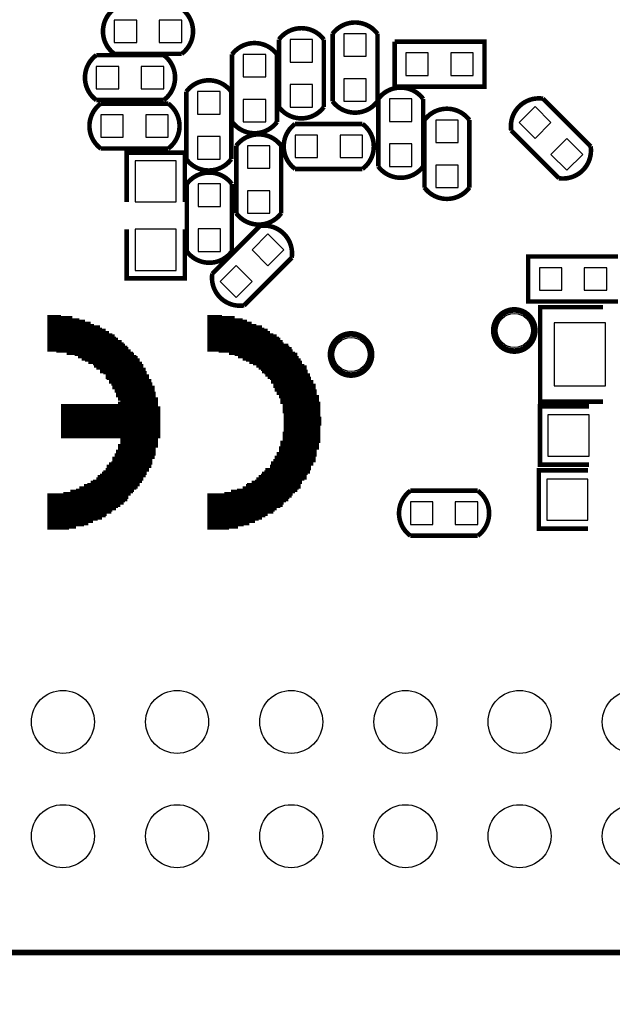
# Model space of a CAD drawing. Extents: x 595 to 7690, y -1184 to 3102.
# Tile 3 of 6: x 2064 to 2583, y 663 to 1525. Entities that reach past the tile are written whole.
import ezdxf

# ---------------------------------------------------------------- set-up
doc = ezdxf.new("R2010")
doc.units = 0
doc.header["$MEASUREMENT"] = 0
for name, color, linetype in [('BG_OUTLINE', 254, 'CONTINUOUS'), ('MA_NO_PROBE_TOP', 85, 'CONTINUOUS'), ('PG_SILKSCREEN_BOTTOM', 171, 'CONTINUOUS'), ('PIN_BOTTOM', 5, 'CONTINUOUS')]:
    doc.layers.add(name, color=color, linetype=linetype)

msp = doc.modelspace()

# ---------------------------------------------------------------- linework, layer by layer
at = {"layer": 'BG_OUTLINE'}
for points in [[(3825.358, 2598.421, 5, 5, 0), (3589.138, 2598.421, 5, 5, 0.414214), (3510.398, 2519.681, 5, 5, 0), (3510.398, 787.401, 5, 5, -0.414214), (3431.658, 708.661, 5, 5, 0), (597.018, 708.661, 5, 5, 0)], [(793.868, -1181.099, 5, 5, 0), (793.868, 629.921, 5, 5, -0.414214), (872.608, 708.661, 5, 5, 0), (3431.658, 708.661, 5, 5, -0.414214), (3510.398, 629.921, 5, 5, 0), (3510.398, -1102.359, 5, 5, -0.414214), (3431.658, -1181.099, 5, 5, 0), (872.608, -1181.099, 5, 5, -0.414214), (793.868, -1102.359, 5, 5, 0), (793.868, 2519.681, 5, 5, -0.414214), (872.608, 2598.421, 5, 5, 0), (3431.658, 2598.421, 5, 5, -0.414214), (3510.398, 2519.681, 5, 5, 0), (3510.398, -1102.359, 5, 5, 0.414214), (3589.138, -1181.099, 5, 5, 0), (3825.358, -1181.099, 5, 5, 0.414214)], [(872.608, 2598.421, 0.787, 0.787, 0), (3431.658, 2598.421, 0.787, 0.787, -0.414214), (3510.398, 2519.681, 0.787, 0.787, 0), (3510.398, 787.401, 0.787, 0.787, -0.414214), (3431.658, 708.661, 0.787, 0.787, 0), (872.608, 708.661, 0.787, 0.787, -0.414214), (793.868, 787.401, 0.787, 0.787, 0), (793.868, 2519.681, 0.787, 0.787, -0.414214), (872.608, 2598.421, 0.787, 0.787, 0)]]:
    msp.add_lwpolyline(points, format="xyseb", dxfattribs=at)
at = {"layer": 'MA_NO_PROBE_TOP'}
for points in [[(2088.5, 1266, 1, 1, 0), (2100.5, 1266, 1, 1, 0)], [(2088.5, 1265, 1, 1, 0), (2110.5, 1265, 1, 1, 0)], [(2088.5, 1264, 1, 1, 0), (2110.5, 1264, 1, 1, 0)], [(2088.5, 1263, 1, 1, 0), (2116.5, 1263, 1, 1, 0)], [(2088.5, 1262, 1, 1, 0), (2121.5, 1262, 1, 1, 0)], [(2088.5, 1261, 1, 1, 0), (2121.5, 1261, 1, 1, 0)], [(2088.5, 1260, 1, 1, 0), (2126.5, 1260, 1, 1, 0)], [(2088.5, 1259, 1, 1, 0), (2126.5, 1259, 1, 1, 0)], [(2088.5, 1258, 1, 1, 0), (2129.5, 1258, 1, 1, 0)], [(2228.5, 1266, 1, 1, 0), (2241.5, 1266, 1, 1, 0)], [(2228.5, 1265, 1, 1, 0), (2252.5, 1265, 1, 1, 0)], [(2228.5, 1264, 1, 1, 0), (2252.5, 1264, 1, 1, 0)], [(2228.5, 1263, 1, 1, 0), (2259.5, 1263, 1, 1, 0)], [(2228.5, 1262, 1, 1, 0), (2263.5, 1262, 1, 1, 0)], [(2228.5, 1261, 1, 1, 0), (2263.5, 1261, 1, 1, 0)], [(2228.5, 1260, 1, 1, 0), (2267.5, 1260, 1, 1, 0)], [(2228.5, 1259, 1, 1, 0), (2267.5, 1259, 1, 1, 0)], [(2228.5, 1258, 1, 1, 0), (2271.5, 1258, 1, 1, 0)], [(2088.5, 1257, 1, 1, 0), (2134.5, 1257, 1, 1, 0)], [(2088.5, 1256, 1, 1, 0), (2134.5, 1256, 1, 1, 0)], [(2088.5, 1255, 1, 1, 0), (2136.5, 1255, 1, 1, 0)], [(2088.5, 1254, 1, 1, 0), (2139.5, 1254, 1, 1, 0)], [(2088.5, 1253, 1, 1, 0), (2139.5, 1253, 1, 1, 0)], [(2088.5, 1252, 1, 1, 0), (2142.5, 1252, 1, 1, 0)], [(2088.5, 1251, 1, 1, 0), (2142.5, 1251, 1, 1, 0)], [(2088.5, 1250, 1, 1, 0), (2145.5, 1250, 1, 1, 0)], [(2088.5, 1249, 1, 1, 0), (2147.5, 1249, 1, 1, 0)], [(2228.5, 1257, 1, 1, 0), (2276.5, 1257, 1, 1, 0)], [(2228.5, 1256, 1, 1, 0), (2276.5, 1256, 1, 1, 0)], [(2228.5, 1255, 1, 1, 0), (2278.5, 1255, 1, 1, 0)], [(2228.5, 1254, 1, 1, 0), (2281.5, 1254, 1, 1, 0)], [(2228.5, 1253, 1, 1, 0), (2281.5, 1253, 1, 1, 0)], [(2228.5, 1252, 1, 1, 0), (2283.5, 1252, 1, 1, 0)], [(2228.5, 1251, 1, 1, 0), (2283.5, 1251, 1, 1, 0)], [(2228.5, 1250, 1, 1, 0), (2286.5, 1250, 1, 1, 0)], [(2228.5, 1249, 1, 1, 0), (2289.5, 1249, 1, 1, 0)], [(2088.5, 1248, 1, 1, 0), (2147.5, 1248, 1, 1, 0)], [(2088.5, 1247, 1, 1, 0), (2148.5, 1247, 1, 1, 0)], [(2088.5, 1246, 1, 1, 0), (2150.5, 1246, 1, 1, 0)], [(2088.5, 1245, 1, 1, 0), (2150.5, 1245, 1, 1, 0)], [(2088.5, 1244, 1, 1, 0), (2153.5, 1244, 1, 1, 0)], [(2088.5, 1243, 1, 1, 0), (2153.5, 1243, 1, 1, 0)], [(2088.5, 1242, 1, 1, 0), (2155.5, 1242, 1, 1, 0)], [(2088.5, 1241, 1, 1, 0), (2156.5, 1241, 1, 1, 0)], [(2228.5, 1248, 1, 1, 0), (2289.5, 1248, 1, 1, 0)], [(2228.5, 1247, 1, 1, 0), (2291.5, 1247, 1, 1, 0)], [(2228.5, 1246, 1, 1, 0), (2292.5, 1246, 1, 1, 0)], [(2228.5, 1245, 1, 1, 0), (2292.5, 1245, 1, 1, 0)], [(2228.5, 1244, 1, 1, 0), (2294.5, 1244, 1, 1, 0)], [(2228.5, 1243, 1, 1, 0), (2294.5, 1243, 1, 1, 0)], [(2228.5, 1242, 1, 1, 0), (2295.5, 1242, 1, 1, 0)], [(2228.5, 1241, 1, 1, 0), (2299.5, 1241, 1, 1, 0)], [(2088.5, 1240, 1, 1, 0), (2156.5, 1240, 1, 1, 0)], [(2088.5, 1239, 1, 1, 0), (2158.5, 1239, 1, 1, 0)], [(2088.5, 1238, 1, 1, 0), (2159.5, 1238, 1, 1, 0)], [(2088.5, 1237, 1, 1, 0), (2159.5, 1237, 1, 1, 0)], [(2088.5, 1236, 1, 1, 0), (2161.5, 1236, 1, 1, 0)], [(2088.5, 1235, 1, 1, 0), (2161.5, 1235, 1, 1, 0)], [(2096.5, 1234, 1, 1, 0), (2163.5, 1234, 1, 1, 0)], [(2105.5, 1233, 1, 1, 0), (2164.5, 1233, 1, 1, 0)], [(2105.5, 1232, 1, 1, 0), (2164.5, 1232, 1, 1, 0)], [(2228.5, 1240, 1, 1, 0), (2299.5, 1240, 1, 1, 0)], [(2228.5, 1239, 1, 1, 0), (2300.5, 1239, 1, 1, 0)], [(2228.5, 1238, 1, 1, 0), (2302.5, 1238, 1, 1, 0)], [(2228.5, 1237, 1, 1, 0), (2302.5, 1237, 1, 1, 0)], [(2228.5, 1236, 1, 1, 0), (2303.5, 1236, 1, 1, 0)], [(2228.5, 1235, 1, 1, 0), (2303.5, 1235, 1, 1, 0)], [(2238.5, 1234, 1, 1, 0), (2305.5, 1234, 1, 1, 0)], [(2247.5, 1233, 1, 1, 0), (2307.5, 1233, 1, 1, 0)], [(2247.5, 1232, 1, 1, 0), (2307.5, 1232, 1, 1, 0)], [(2112.5, 1231, 1, 1, 0), (2166.5, 1231, 1, 1, 0)], [(2115.5, 1230, 1, 1, 0), (2167.5, 1230, 1, 1, 0)], [(2115.5, 1229, 1, 1, 0), (2167.5, 1229, 1, 1, 0)], [(2118.5, 1228, 1, 1, 0), (2169.5, 1228, 1, 1, 0)], [(2118.5, 1227, 1, 1, 0), (2169.5, 1227, 1, 1, 0)], [(2121.5, 1226, 1, 1, 0), (2169.5, 1226, 1, 1, 0)], [(2124.5, 1225, 1, 1, 0), (2171.5, 1225, 1, 1, 0)], [(2124.5, 1224, 1, 1, 0), (2171.5, 1224, 1, 1, 0)], [(2128.5, 1223, 1, 1, 0), (2172.5, 1223, 1, 1, 0)], [(2252.5, 1231, 1, 1, 0), (2307.5, 1231, 1, 1, 0)], [(2255.5, 1230, 1, 1, 0), (2308.5, 1230, 1, 1, 0)], [(2255.5, 1229, 1, 1, 0), (2308.5, 1229, 1, 1, 0)], [(2259.5, 1228, 1, 1, 0), (2310.5, 1228, 1, 1, 0)], [(2259.5, 1227, 1, 1, 0), (2310.5, 1227, 1, 1, 0)], [(2262.5, 1226, 1, 1, 0), (2311.5, 1226, 1, 1, 0)], [(2265.5, 1225, 1, 1, 0), (2311.5, 1225, 1, 1, 0)], [(2265.5, 1224, 1, 1, 0), (2311.5, 1224, 1, 1, 0)], [(2268.5, 1223, 1, 1, 0), (2313.5, 1223, 1, 1, 0)], [(2129.5, 1222, 1, 1, 0), (2172.5, 1222, 1, 1, 0)], [(2129.5, 1221, 1, 1, 0), (2172.5, 1221, 1, 1, 0)], [(2131.5, 1220, 1, 1, 0), (2174.5, 1220, 1, 1, 0)], [(2131.5, 1219, 1, 1, 0), (2174.5, 1219, 1, 1, 0)], [(2134.5, 1218, 1, 1, 0), (2174.5, 1218, 1, 1, 0)], [(2134.5, 1217, 1, 1, 0), (2175.5, 1217, 1, 1, 0)], [(2134.5, 1216, 1, 1, 0), (2175.5, 1216, 1, 1, 0)], [(2137.5, 1215, 1, 1, 0), (2175.5, 1215, 1, 1, 0)], [(2271.5, 1222, 1, 1, 0), (2315.5, 1222, 1, 1, 0)], [(2271.5, 1221, 1, 1, 0), (2315.5, 1221, 1, 1, 0)], [(2273.5, 1220, 1, 1, 0), (2315.5, 1220, 1, 1, 0)], [(2273.5, 1219, 1, 1, 0), (2315.5, 1219, 1, 1, 0)], [(2275.5, 1218, 1, 1, 0), (2316.5, 1218, 1, 1, 0)], [(2276.5, 1217, 1, 1, 0), (2316.5, 1217, 1, 1, 0)], [(2276.5, 1216, 1, 1, 0), (2316.5, 1216, 1, 1, 0)], [(2278.5, 1215, 1, 1, 0), (2318.5, 1215, 1, 1, 0)], [(2139.5, 1214, 1, 1, 0), (2177.5, 1214, 1, 1, 0)], [(2139.5, 1213, 1, 1, 0), (2177.5, 1213, 1, 1, 0)], [(2139.5, 1212, 1, 1, 0), (2177.5, 1212, 1, 1, 0)], [(2139.5, 1211, 1, 1, 0), (2177.5, 1211, 1, 1, 0)], [(2140.5, 1210, 1, 1, 0), (2179.5, 1210, 1, 1, 0)], [(2142.5, 1209, 1, 1, 0), (2179.5, 1209, 1, 1, 0)], [(2142.5, 1208, 1, 1, 0), (2179.5, 1208, 1, 1, 0)], [(2142.5, 1207, 1, 1, 0), (2180.5, 1207, 1, 1, 0)], [(2144.5, 1206, 1, 1, 0), (2180.5, 1206, 1, 1, 0)], [(2279.5, 1214, 1, 1, 0), (2318.5, 1214, 1, 1, 0)], [(2279.5, 1213, 1, 1, 0), (2318.5, 1213, 1, 1, 0)], [(2281.5, 1212, 1, 1, 0), (2319.5, 1212, 1, 1, 0)], [(2281.5, 1211, 1, 1, 0), (2319.5, 1211, 1, 1, 0)], [(2283.5, 1210, 1, 1, 0), (2319.5, 1210, 1, 1, 0)], [(2284.5, 1209, 1, 1, 0), (2321.5, 1209, 1, 1, 0)], [(2284.5, 1208, 1, 1, 0), (2321.5, 1208, 1, 1, 0)], [(2284.5, 1207, 1, 1, 0), (2321.5, 1207, 1, 1, 0)], [(2286.5, 1206, 1, 1, 0), (2323.5, 1206, 1, 1, 0)], [(2144.5, 1205, 1, 1, 0), (2180.5, 1205, 1, 1, 0)], [(2145.5, 1204, 1, 1, 0), (2182.5, 1204, 1, 1, 0)], [(2145.5, 1203, 1, 1, 0), (2182.5, 1203, 1, 1, 0)], [(2145.5, 1202, 1, 1, 0), (2182.5, 1202, 1, 1, 0)], [(2147.5, 1201, 1, 1, 0), (2182.5, 1201, 1, 1, 0)], [(2147.5, 1200, 1, 1, 0), (2182.5, 1200, 1, 1, 0)], [(2147.5, 1199, 1, 1, 0), (2183.5, 1199, 1, 1, 0)], [(2148.5, 1198, 1, 1, 0), (2183.5, 1198, 1, 1, 0)], [(2286.5, 1205, 1, 1, 0), (2323.5, 1205, 1, 1, 0)], [(2286.5, 1204, 1, 1, 0), (2323.5, 1204, 1, 1, 0)], [(2286.5, 1203, 1, 1, 0), (2323.5, 1203, 1, 1, 0)], [(2287.5, 1202, 1, 1, 0), (2323.5, 1202, 1, 1, 0)], [(2287.5, 1201, 1, 1, 0), (2324.5, 1201, 1, 1, 0)], [(2287.5, 1200, 1, 1, 0), (2324.5, 1200, 1, 1, 0)], [(2289.5, 1199, 1, 1, 0), (2324.5, 1199, 1, 1, 0)], [(2289.5, 1198, 1, 1, 0), (2324.5, 1198, 1, 1, 0)], [(2148.5, 1197, 1, 1, 0), (2183.5, 1197, 1, 1, 0)], [(2148.5, 1196, 1, 1, 0), (2183.5, 1196, 1, 1, 0)], [(2148.5, 1195, 1, 1, 0), (2183.5, 1195, 1, 1, 0)], [(2150.5, 1194, 1, 1, 0), (2185.5, 1194, 1, 1, 0)], [(2150.5, 1193, 1, 1, 0), (2185.5, 1193, 1, 1, 0)], [(2150.5, 1192, 1, 1, 0), (2185.5, 1192, 1, 1, 0)], [(2150.5, 1190, 1, 1, 0), (2185.5, 1190, 1, 1, 0)], [(2150.5, 1189, 1, 1, 0), (2185.5, 1189, 1, 1, 0)], [(2152.5, 1191, 1, 1, 0), (2185.5, 1191, 1, 1, 0)], [(2289.5, 1197, 1, 1, 0), (2324.5, 1197, 1, 1, 0)], [(2291.5, 1196, 1, 1, 0), (2326.5, 1196, 1, 1, 0)], [(2291.5, 1195, 1, 1, 0), (2326.5, 1195, 1, 1, 0)], [(2291.5, 1194, 1, 1, 0), (2326.5, 1194, 1, 1, 0)], [(2292.5, 1193, 1, 1, 0), (2326.5, 1193, 1, 1, 0)], [(2292.5, 1192, 1, 1, 0), (2326.5, 1192, 1, 1, 0)], [(2292.5, 1191, 1, 1, 0), (2326.5, 1191, 1, 1, 0)], [(2292.5, 1190, 1, 1, 0), (2327.5, 1190, 1, 1, 0)], [(2292.5, 1189, 1, 1, 0), (2327.5, 1189, 1, 1, 0)], [(2100.5, 1188, 1, 1, 0), (2185.5, 1188, 1, 1, 0)], [(2100.5, 1187, 1, 1, 0), (2185.5, 1187, 1, 1, 0)], [(2100.5, 1186, 1, 1, 0), (2187.5, 1186, 1, 1, 0)], [(2100.5, 1185, 1, 1, 0), (2187.5, 1185, 1, 1, 0)], [(2100.5, 1184, 1, 1, 0), (2187.5, 1184, 1, 1, 0)], [(2100.5, 1183, 1, 1, 0), (2187.5, 1183, 1, 1, 0)], [(2100.5, 1182, 1, 1, 0), (2187.5, 1182, 1, 1, 0)], [(2100.5, 1181, 1, 1, 0), (2187.5, 1181, 1, 1, 0)], [(2100.5, 1180, 1, 1, 0), (2187.5, 1180, 1, 1, 0)], [(2294.5, 1188, 1, 1, 0), (2327.5, 1188, 1, 1, 0)], [(2294.5, 1187, 1, 1, 0), (2327.5, 1187, 1, 1, 0)], [(2294.5, 1186, 1, 1, 0), (2327.5, 1186, 1, 1, 0)], [(2294.5, 1185, 1, 1, 0), (2327.5, 1185, 1, 1, 0)], [(2294.5, 1184, 1, 1, 0), (2327.5, 1184, 1, 1, 0)], [(2294.5, 1183, 1, 1, 0), (2327.5, 1183, 1, 1, 0)], [(2294.5, 1182, 1, 1, 0), (2327.5, 1182, 1, 1, 0)], [(2294.5, 1181, 1, 1, 0), (2327.5, 1181, 1, 1, 0)], [(2295.5, 1180, 1, 1, 0), (2327.5, 1180, 1, 1, 0)], [(2100.5, 1179, 1, 1, 0), (2187.5, 1179, 1, 1, 0)], [(2100.5, 1178, 1, 1, 0), (2187.5, 1178, 1, 1, 0)], [(2100.5, 1177, 1, 1, 0), (2187.5, 1177, 1, 1, 0)], [(2100.5, 1176, 1, 1, 0), (2187.5, 1176, 1, 1, 0)], [(2100.5, 1175, 1, 1, 0), (2187.5, 1175, 1, 1, 0)], [(2100.5, 1174, 1, 1, 0), (2187.5, 1174, 1, 1, 0)], [(2100.5, 1173, 1, 1, 0), (2187.5, 1173, 1, 1, 0)], [(2100.5, 1172, 1, 1, 0), (2187.5, 1172, 1, 1, 0)], [(2295.5, 1179, 1, 1, 0), (2327.5, 1179, 1, 1, 0)], [(2295.5, 1178, 1, 1, 0), (2327.5, 1178, 1, 1, 0)], [(2295.5, 1177, 1, 1, 0), (2328.5, 1177, 1, 1, 0)], [(2295.5, 1176, 1, 1, 0), (2328.5, 1176, 1, 1, 0)], [(2295.5, 1175, 1, 1, 0), (2328.5, 1175, 1, 1, 0)], [(2295.5, 1174, 1, 1, 0), (2328.5, 1174, 1, 1, 0)], [(2295.5, 1173, 1, 1, 0), (2328.5, 1173, 1, 1, 0)], [(2295.5, 1172, 1, 1, 0), (2328.5, 1172, 1, 1, 0)], [(2100.5, 1171, 1, 1, 0), (2187.5, 1171, 1, 1, 0)], [(2100.5, 1170, 1, 1, 0), (2187.5, 1170, 1, 1, 0)], [(2100.5, 1169, 1, 1, 0), (2187.5, 1169, 1, 1, 0)], [(2100.5, 1168, 1, 1, 0), (2187.5, 1168, 1, 1, 0)], [(2100.5, 1167, 1, 1, 0), (2187.5, 1167, 1, 1, 0)], [(2100.5, 1166, 1, 1, 0), (2187.5, 1166, 1, 1, 0)], [(2100.5, 1165, 1, 1, 0), (2187.5, 1165, 1, 1, 0)], [(2100.5, 1164, 1, 1, 0), (2187.5, 1164, 1, 1, 0)], [(2100.5, 1163, 1, 1, 0), (2187.5, 1163, 1, 1, 0)], [(2294.5, 1164, 1, 1, 0), (2327.5, 1164, 1, 1, 0)], [(2294.5, 1163, 1, 1, 0), (2327.5, 1163, 1, 1, 0)], [(2295.5, 1171, 1, 1, 0), (2328.5, 1171, 1, 1, 0)], [(2295.5, 1170, 1, 1, 0), (2328.5, 1170, 1, 1, 0)], [(2295.5, 1169, 1, 1, 0), (2327.5, 1169, 1, 1, 0)], [(2295.5, 1168, 1, 1, 0), (2327.5, 1168, 1, 1, 0)], [(2295.5, 1167, 1, 1, 0), (2327.5, 1167, 1, 1, 0)], [(2295.5, 1166, 1, 1, 0), (2327.5, 1166, 1, 1, 0)], [(2295.5, 1165, 1, 1, 0), (2327.5, 1165, 1, 1, 0)], [(2100.5, 1162, 1, 1, 0), (2187.5, 1162, 1, 1, 0)], [(2100.5, 1161, 1, 1, 0), (2187.5, 1161, 1, 1, 0)], [(2100.5, 1160, 1, 1, 0), (2187.5, 1160, 1, 1, 0)], [(2100.5, 1159, 1, 1, 0), (2187.5, 1159, 1, 1, 0)], [(2152.5, 1158, 1, 1, 0), (2185.5, 1158, 1, 1, 0)], [(2152.5, 1157, 1, 1, 0), (2185.5, 1157, 1, 1, 0)], [(2152.5, 1156, 1, 1, 0), (2185.5, 1156, 1, 1, 0)], [(2152.5, 1155, 1, 1, 0), (2185.5, 1155, 1, 1, 0)], [(2292.5, 1156, 1, 1, 0), (2327.5, 1156, 1, 1, 0)], [(2292.5, 1155, 1, 1, 0), (2327.5, 1155, 1, 1, 0)], [(2294.5, 1162, 1, 1, 0), (2327.5, 1162, 1, 1, 0)], [(2294.5, 1161, 1, 1, 0), (2327.5, 1161, 1, 1, 0)], [(2294.5, 1160, 1, 1, 0), (2327.5, 1160, 1, 1, 0)], [(2294.5, 1159, 1, 1, 0), (2327.5, 1159, 1, 1, 0)], [(2294.5, 1158, 1, 1, 0), (2327.5, 1158, 1, 1, 0)], [(2294.5, 1157, 1, 1, 0), (2327.5, 1157, 1, 1, 0)], [(2148.5, 1148, 1, 1, 0), (2183.5, 1148, 1, 1, 0)], [(2148.5, 1147, 1, 1, 0), (2183.5, 1147, 1, 1, 0)], [(2148.5, 1146, 1, 1, 0), (2183.5, 1146, 1, 1, 0)], [(2150.5, 1153, 1, 1, 0), (2185.5, 1153, 1, 1, 0)], [(2150.5, 1152, 1, 1, 0), (2185.5, 1152, 1, 1, 0)], [(2150.5, 1151, 1, 1, 0), (2185.5, 1151, 1, 1, 0)], [(2150.5, 1150, 1, 1, 0), (2183.5, 1150, 1, 1, 0)], [(2150.5, 1149, 1, 1, 0), (2183.5, 1149, 1, 1, 0)], [(2152.5, 1154, 1, 1, 0), (2185.5, 1154, 1, 1, 0)], [(2289.5, 1146, 1, 1, 0), (2324.5, 1146, 1, 1, 0)], [(2291.5, 1151, 1, 1, 0), (2326.5, 1151, 1, 1, 0)], [(2291.5, 1150, 1, 1, 0), (2326.5, 1150, 1, 1, 0)], [(2291.5, 1149, 1, 1, 0), (2326.5, 1149, 1, 1, 0)], [(2291.5, 1148, 1, 1, 0), (2324.5, 1148, 1, 1, 0)], [(2291.5, 1147, 1, 1, 0), (2324.5, 1147, 1, 1, 0)], [(2292.5, 1154, 1, 1, 0), (2326.5, 1154, 1, 1, 0)], [(2292.5, 1153, 1, 1, 0), (2326.5, 1153, 1, 1, 0)], [(2292.5, 1152, 1, 1, 0), (2326.5, 1152, 1, 1, 0)], [(2142.5, 1137, 1, 1, 0), (2180.5, 1137, 1, 1, 0)], [(2144.5, 1138, 1, 1, 0), (2180.5, 1138, 1, 1, 0)], [(2145.5, 1142, 1, 1, 0), (2182.5, 1142, 1, 1, 0)], [(2145.5, 1141, 1, 1, 0), (2182.5, 1141, 1, 1, 0)], [(2145.5, 1140, 1, 1, 0), (2180.5, 1140, 1, 1, 0)], [(2145.5, 1139, 1, 1, 0), (2180.5, 1139, 1, 1, 0)], [(2147.5, 1145, 1, 1, 0), (2183.5, 1145, 1, 1, 0)], [(2147.5, 1144, 1, 1, 0), (2183.5, 1144, 1, 1, 0)], [(2147.5, 1143, 1, 1, 0), (2182.5, 1143, 1, 1, 0)], [(2284.5, 1138, 1, 1, 0), (2323.5, 1138, 1, 1, 0)], [(2284.5, 1137, 1, 1, 0), (2321.5, 1137, 1, 1, 0)], [(2286.5, 1140, 1, 1, 0), (2323.5, 1140, 1, 1, 0)], [(2286.5, 1139, 1, 1, 0), (2323.5, 1139, 1, 1, 0)], [(2287.5, 1143, 1, 1, 0), (2324.5, 1143, 1, 1, 0)], [(2287.5, 1142, 1, 1, 0), (2323.5, 1142, 1, 1, 0)], [(2287.5, 1141, 1, 1, 0), (2323.5, 1141, 1, 1, 0)], [(2289.5, 1145, 1, 1, 0), (2324.5, 1145, 1, 1, 0)], [(2289.5, 1144, 1, 1, 0), (2324.5, 1144, 1, 1, 0)], [(2136.5, 1129, 1, 1, 0), (2175.5, 1129, 1, 1, 0)], [(2137.5, 1130, 1, 1, 0), (2177.5, 1130, 1, 1, 0)], [(2139.5, 1132, 1, 1, 0), (2177.5, 1132, 1, 1, 0)], [(2139.5, 1131, 1, 1, 0), (2177.5, 1131, 1, 1, 0)], [(2140.5, 1135, 1, 1, 0), (2179.5, 1135, 1, 1, 0)], [(2140.5, 1134, 1, 1, 0), (2179.5, 1134, 1, 1, 0)], [(2140.5, 1133, 1, 1, 0), (2179.5, 1133, 1, 1, 0)], [(2142.5, 1136, 1, 1, 0), (2180.5, 1136, 1, 1, 0)], [(2276.5, 1129, 1, 1, 0), (2318.5, 1129, 1, 1, 0)], [(2278.5, 1130, 1, 1, 0), (2318.5, 1130, 1, 1, 0)], [(2279.5, 1132, 1, 1, 0), (2319.5, 1132, 1, 1, 0)], [(2279.5, 1131, 1, 1, 0), (2319.5, 1131, 1, 1, 0)], [(2283.5, 1135, 1, 1, 0), (2321.5, 1135, 1, 1, 0)], [(2283.5, 1134, 1, 1, 0), (2319.5, 1134, 1, 1, 0)], [(2283.5, 1133, 1, 1, 0), (2319.5, 1133, 1, 1, 0)], [(2284.5, 1136, 1, 1, 0), (2321.5, 1136, 1, 1, 0)], [(2126.5, 1121, 1, 1, 0), (2171.5, 1121, 1, 1, 0)], [(2126.5, 1120, 1, 1, 0), (2171.5, 1120, 1, 1, 0)], [(2128.5, 1122, 1, 1, 0), (2172.5, 1122, 1, 1, 0)], [(2131.5, 1124, 1, 1, 0), (2172.5, 1124, 1, 1, 0)], [(2131.5, 1123, 1, 1, 0), (2172.5, 1123, 1, 1, 0)], [(2132.5, 1126, 1, 1, 0), (2174.5, 1126, 1, 1, 0)], [(2132.5, 1125, 1, 1, 0), (2174.5, 1125, 1, 1, 0)], [(2134.5, 1127, 1, 1, 0), (2175.5, 1127, 1, 1, 0)], [(2136.5, 1128, 1, 1, 0), (2175.5, 1128, 1, 1, 0)], [(2267.5, 1121, 1, 1, 0), (2311.5, 1121, 1, 1, 0)], [(2267.5, 1120, 1, 1, 0), (2311.5, 1120, 1, 1, 0)], [(2270.5, 1122, 1, 1, 0), (2313.5, 1122, 1, 1, 0)], [(2271.5, 1124, 1, 1, 0), (2315.5, 1124, 1, 1, 0)], [(2271.5, 1123, 1, 1, 0), (2315.5, 1123, 1, 1, 0)], [(2273.5, 1126, 1, 1, 0), (2315.5, 1126, 1, 1, 0)], [(2273.5, 1125, 1, 1, 0), (2315.5, 1125, 1, 1, 0)], [(2275.5, 1127, 1, 1, 0), (2316.5, 1127, 1, 1, 0)], [(2276.5, 1128, 1, 1, 0), (2318.5, 1128, 1, 1, 0)], [(2102.5, 1111, 1, 1, 0), (2163.5, 1111, 1, 1, 0)], [(2108.5, 1113, 1, 1, 0), (2164.5, 1113, 1, 1, 0)], [(2108.5, 1112, 1, 1, 0), (2164.5, 1112, 1, 1, 0)], [(2113.5, 1114, 1, 1, 0), (2166.5, 1114, 1, 1, 0)], [(2116.5, 1116, 1, 1, 0), (2167.5, 1116, 1, 1, 0)], [(2116.5, 1115, 1, 1, 0), (2167.5, 1115, 1, 1, 0)], [(2120.5, 1118, 1, 1, 0), (2169.5, 1118, 1, 1, 0)], [(2120.5, 1117, 1, 1, 0), (2169.5, 1117, 1, 1, 0)], [(2123.5, 1119, 1, 1, 0), (2169.5, 1119, 1, 1, 0)], [(2243.5, 1111, 1, 1, 0), (2305.5, 1111, 1, 1, 0)], [(2249.5, 1113, 1, 1, 0), (2307.5, 1113, 1, 1, 0)], [(2249.5, 1112, 1, 1, 0), (2307.5, 1112, 1, 1, 0)], [(2254.5, 1114, 1, 1, 0), (2308.5, 1114, 1, 1, 0)], [(2259.5, 1116, 1, 1, 0), (2310.5, 1116, 1, 1, 0)], [(2259.5, 1115, 1, 1, 0), (2310.5, 1115, 1, 1, 0)], [(2262.5, 1118, 1, 1, 0), (2310.5, 1118, 1, 1, 0)], [(2262.5, 1117, 1, 1, 0), (2310.5, 1117, 1, 1, 0)], [(2263.5, 1119, 1, 1, 0), (2311.5, 1119, 1, 1, 0)], [(2088.5, 1110, 1, 1, 0), (2161.5, 1110, 1, 1, 0)], [(2088.5, 1109, 1, 1, 0), (2161.5, 1109, 1, 1, 0)], [(2088.5, 1108, 1, 1, 0), (2159.5, 1108, 1, 1, 0)], [(2088.5, 1107, 1, 1, 0), (2159.5, 1107, 1, 1, 0)], [(2088.5, 1106, 1, 1, 0), (2159.5, 1106, 1, 1, 0)], [(2088.5, 1105, 1, 1, 0), (2158.5, 1105, 1, 1, 0)], [(2088.5, 1104, 1, 1, 0), (2158.5, 1104, 1, 1, 0)], [(2088.5, 1103, 1, 1, 0), (2156.5, 1103, 1, 1, 0)], [(2228.5, 1110, 1, 1, 0), (2303.5, 1110, 1, 1, 0)], [(2228.5, 1109, 1, 1, 0), (2303.5, 1109, 1, 1, 0)], [(2228.5, 1108, 1, 1, 0), (2302.5, 1108, 1, 1, 0)], [(2228.5, 1107, 1, 1, 0), (2302.5, 1107, 1, 1, 0)], [(2228.5, 1106, 1, 1, 0), (2300.5, 1106, 1, 1, 0)], [(2228.5, 1105, 1, 1, 0), (2299.5, 1105, 1, 1, 0)], [(2228.5, 1104, 1, 1, 0), (2299.5, 1104, 1, 1, 0)], [(2228.5, 1103, 1, 1, 0), (2297.5, 1103, 1, 1, 0)], [(2088.5, 1102, 1, 1, 0), (2155.5, 1102, 1, 1, 0)], [(2088.5, 1101, 1, 1, 0), (2155.5, 1101, 1, 1, 0)], [(2088.5, 1100, 1, 1, 0), (2152.5, 1100, 1, 1, 0)], [(2088.5, 1099, 1, 1, 0), (2152.5, 1099, 1, 1, 0)], [(2088.5, 1098, 1, 1, 0), (2150.5, 1098, 1, 1, 0)], [(2088.5, 1097, 1, 1, 0), (2148.5, 1097, 1, 1, 0)], [(2088.5, 1096, 1, 1, 0), (2148.5, 1096, 1, 1, 0)], [(2088.5, 1095, 1, 1, 0), (2145.5, 1095, 1, 1, 0)], [(2088.5, 1094, 1, 1, 0), (2144.5, 1094, 1, 1, 0)], [(2228.5, 1102, 1, 1, 0), (2295.5, 1102, 1, 1, 0)], [(2228.5, 1101, 1, 1, 0), (2295.5, 1101, 1, 1, 0)], [(2228.5, 1100, 1, 1, 0), (2294.5, 1100, 1, 1, 0)], [(2228.5, 1099, 1, 1, 0), (2294.5, 1099, 1, 1, 0)], [(2228.5, 1098, 1, 1, 0), (2292.5, 1098, 1, 1, 0)], [(2228.5, 1097, 1, 1, 0), (2289.5, 1097, 1, 1, 0)], [(2228.5, 1096, 1, 1, 0), (2289.5, 1096, 1, 1, 0)], [(2228.5, 1095, 1, 1, 0), (2287.5, 1095, 1, 1, 0)], [(2228.5, 1094, 1, 1, 0), (2286.5, 1094, 1, 1, 0)], [(2088.5, 1093, 1, 1, 0), (2144.5, 1093, 1, 1, 0)], [(2088.5, 1092, 1, 1, 0), (2140.5, 1092, 1, 1, 0)], [(2088.5, 1091, 1, 1, 0), (2140.5, 1091, 1, 1, 0)], [(2088.5, 1090, 1, 1, 0), (2139.5, 1090, 1, 1, 0)], [(2088.5, 1089, 1, 1, 0), (2136.5, 1089, 1, 1, 0)], [(2088.5, 1088, 1, 1, 0), (2136.5, 1088, 1, 1, 0)], [(2088.5, 1087, 1, 1, 0), (2132.5, 1087, 1, 1, 0)], [(2088.5, 1086, 1, 1, 0), (2128.5, 1086, 1, 1, 0)], [(2228.5, 1093, 1, 1, 0), (2286.5, 1093, 1, 1, 0)], [(2228.5, 1092, 1, 1, 0), (2281.5, 1092, 1, 1, 0)], [(2228.5, 1091, 1, 1, 0), (2281.5, 1091, 1, 1, 0)], [(2228.5, 1090, 1, 1, 0), (2279.5, 1090, 1, 1, 0)], [(2228.5, 1089, 1, 1, 0), (2276.5, 1089, 1, 1, 0)], [(2228.5, 1088, 1, 1, 0), (2276.5, 1088, 1, 1, 0)], [(2228.5, 1087, 1, 1, 0), (2273.5, 1087, 1, 1, 0)], [(2228.5, 1086, 1, 1, 0), (2270.5, 1086, 1, 1, 0)], [(2088.5, 1085, 1, 1, 0), (2128.5, 1085, 1, 1, 0)], [(2088.5, 1084, 1, 1, 0), (2124.5, 1084, 1, 1, 0)], [(2088.5, 1083, 1, 1, 0), (2124.5, 1083, 1, 1, 0)], [(2088.5, 1082, 1, 1, 0), (2120.5, 1082, 1, 1, 0)], [(2088.5, 1081, 1, 1, 0), (2113.5, 1081, 1, 1, 0)], [(2088.5, 1080, 1, 1, 0), (2113.5, 1080, 1, 1, 0)], [(2088.5, 1079, 1, 1, 0), (2107.5, 1079, 1, 1, 0)], [(2228.5, 1085, 1, 1, 0), (2270.5, 1085, 1, 1, 0)], [(2228.5, 1084, 1, 1, 0), (2265.5, 1084, 1, 1, 0)], [(2228.5, 1083, 1, 1, 0), (2265.5, 1083, 1, 1, 0)], [(2228.5, 1082, 1, 1, 0), (2260.5, 1082, 1, 1, 0)], [(2228.5, 1081, 1, 1, 0), (2255.5, 1081, 1, 1, 0)], [(2228.5, 1080, 1, 1, 0), (2255.5, 1080, 1, 1, 0)], [(2228.5, 1079, 1, 1, 0), (2247.5, 1079, 1, 1, 0)]]:
    msp.add_lwpolyline(points, format="xyseb", dxfattribs=at)
at = {"layer": 'PG_SILKSCREEN_BOTTOM'}
for points in [[(2147.147, 1534.387, 4, 4, 0.504941), (2147.147, 1495.027, 4, 4, 0)], [(2206.208, 1534.387, 4, 4, -0.503894), (2206.208, 1495.027, 4, 4, 0)], [(2291.32, 1507.53, 4, 4, -0.503899), (2330.68, 1507.53, 4, 4, 0)], [(2338.32, 1512.53, 4, 4, -0.503899), (2377.68, 1512.53, 4, 4, 0)], [(2291.32, 1448.47, 4, 4, 0), (2291.32, 1507.53, 4, 4, 0)], [(2330.68, 1507.53, 4, 4, 0), (2330.68, 1448.47, 4, 4, 0)], [(2338.32, 1453.47, 4, 4, 0), (2338.32, 1512.53, 4, 4, 0)], [(2377.68, 1512.53, 4, 4, 0), (2377.68, 1453.47, 4, 4, 0)], [(2250.32, 1494.53, 4, 4, -0.503899), (2289.68, 1494.53, 4, 4, 0)], [(2392.63, 1466.32, 4, 4, 0), (2392.63, 1505.68, 4, 4, 0)], [(2392.63, 1505.68, 4, 4, 0), (2471.37, 1505.68, 4, 4, 0), (2471.37, 1466.32, 4, 4, 0), (2392.63, 1466.32, 4, 4, 0)], [(2131.39, 1493.873, 4, 4, 0.504959), (2131.39, 1454.512, 4, 4, 0)], [(2131.39, 1493.873, 4, 4, 0), (2190.451, 1493.873, 4, 4, 0)], [(2206.208, 1495.027, 4, 4, 0), (2147.147, 1495.027, 4, 4, 0)], [(2190.451, 1493.873, 4, 4, -0.503902), (2190.451, 1454.512, 4, 4, 0)], [(2250.32, 1435.47, 4, 4, 0), (2250.32, 1494.53, 4, 4, 0)], [(2289.68, 1494.53, 4, 4, 0), (2289.68, 1435.47, 4, 4, 0)], [(2210.219, 1461.915, 4, 4, -0.503908), (2249.58, 1461.915, 4, 4, 0)], [(2417.68, 1455.53, 4, 4, 0.504954), (2378.32, 1455.53, 4, 4, 0)], [(2190.451, 1454.512, 4, 4, 0), (2131.39, 1454.512, 4, 4, 0)], [(2210.219, 1402.855, 4, 4, 0), (2210.219, 1461.915, 4, 4, 0)], [(2249.58, 1461.915, 4, 4, 0), (2249.58, 1402.855, 4, 4, 0)], [(2378.32, 1396.47, 4, 4, 0), (2378.32, 1455.53, 4, 4, 0)], [(2417.68, 1455.53, 4, 4, 0), (2417.68, 1396.47, 4, 4, 0)], [(2522.602, 1455.766, 4, 4, 0.504956), (2494.77, 1427.934, 4, 4, 0)], [(2522.602, 1455.766, 4, 4, 0), (2564.363, 1414.004, 4, 4, 0)], [(2135.319, 1451.488, 4, 4, 0.50496), (2135.319, 1412.127, 4, 4, 0)], [(2135.319, 1451.488, 4, 4, 0), (2194.379, 1451.488, 4, 4, 0)], [(2194.379, 1451.488, 4, 4, -0.503914), (2194.379, 1412.127, 4, 4, 0)], [(2291.32, 1448.47, 4, 4, 0.504954), (2330.68, 1448.47, 4, 4, 0)], [(2338.32, 1453.47, 4, 4, 0.504954), (2377.68, 1453.47, 4, 4, 0)], [(2458.18, 1437.03, 4, 4, 0.504954), (2418.82, 1437.03, 4, 4, 0)], [(2418.82, 1377.97, 4, 4, 0), (2418.82, 1437.03, 4, 4, 0)], [(2458.18, 1437.03, 4, 4, 0), (2458.18, 1377.97, 4, 4, 0)], [(2250.32, 1435.47, 4, 4, 0.504954), (2289.68, 1435.47, 4, 4, 0)], [(2305.47, 1433.68, 4, 4, 0.504954), (2305.47, 1394.32, 4, 4, 0)], [(2305.47, 1433.68, 4, 4, 0), (2364.53, 1433.68, 4, 4, 0)], [(2364.53, 1433.68, 4, 4, -0.503899), (2364.53, 1394.32, 4, 4, 0)], [(2293.337, 1414.572, 4, 4, 0.504945), (2253.977, 1414.572, 4, 4, 0)], [(2536.532, 1386.172, 4, 4, 0), (2494.77, 1427.934, 4, 4, 0)], [(2194.379, 1412.127, 4, 4, 0), (2135.319, 1412.127, 4, 4, 0)], [(2253.977, 1355.511, 4, 4, 0), (2253.977, 1414.572, 4, 4, 0)], [(2293.337, 1414.572, 4, 4, 0), (2293.337, 1355.511, 4, 4, 0)], [(2564.363, 1414.004, 4, 4, -0.503897), (2536.532, 1386.172, 4, 4, 0)], [(2208.915, 1365.473, 4, 4, 0), (2208.914, 1408.473, 4, 4, 0), (2157.915, 1408.473, 4, 4, 0), (2157.914, 1365.473, 4, 4, 0)], [(2210.219, 1402.855, 4, 4, 0.504966), (2249.58, 1402.855, 4, 4, 0)], [(2364.53, 1394.32, 4, 4, 0), (2305.47, 1394.32, 4, 4, 0)], [(2417.68, 1396.47, 4, 4, -0.503899), (2378.32, 1396.47, 4, 4, 0)], [(2250.053, 1381.175, 4, 4, 0.504958), (2210.692, 1381.175, 4, 4, 0)], [(2210.692, 1322.114, 4, 4, 0), (2210.692, 1381.175, 4, 4, 0)], [(2250.053, 1381.175, 4, 4, 0), (2250.053, 1322.114, 4, 4, 0)], [(2458.18, 1377.97, 4, 4, -0.503899), (2418.82, 1377.97, 4, 4, 0)], [(2293.337, 1355.511, 4, 4, -0.503887), (2253.977, 1355.511, 4, 4, 0)], [(2232.975, 1302.679, 4, 4, 0), (2274.738, 1344.442, 4, 4, 0)], [(2302.569, 1316.61, 4, 4, 0.50494), (2274.738, 1344.442, 4, 4, 0)], [(2208.915, 1341.473, 4, 4, 0), (2208.914, 1298.473, 4, 4, 0), (2157.915, 1298.473, 4, 4, 0), (2157.914, 1341.473, 4, 4, 0)], [(2250.053, 1322.114, 4, 4, -0.503902), (2210.692, 1322.114, 4, 4, 0)], [(2302.569, 1316.61, 4, 4, 0), (2260.807, 1274.847, 4, 4, 0)], [(2588.37, 1278.32, 4, 4, 0), (2509.63, 1278.32, 4, 4, 0), (2509.63, 1317.68, 4, 4, 0), (2588.37, 1317.68, 4, 4, 0)], [(2260.807, 1274.847, 4, 4, -0.503894), (2232.975, 1302.679, 4, 4, 0)], [(2575.28, 1273.34, 4, 4, 0), (2520.16, 1273.34, 4, 4, 0), (2520.16, 1190.66, 4, 4, 0), (2575.28, 1190.66, 4, 4, 0)], [(2497.5, 1270.92, 5, 5, 0.414214), (2479.5, 1252.92, 5, 5, 0.414214), (2497.5, 1234.92, 5, 5, 0.414214), (2515.5, 1252.92, 5, 5, 0.414214), (2497.5, 1270.92, 5, 5, 0)], [(2354.5, 1249.92, 5, 5, 0.414214), (2336.5, 1231.92, 5, 5, 0.414214), (2354.5, 1213.92, 5, 5, 0.414214), (2372.5, 1231.92, 5, 5, 0.414214), (2354.5, 1249.92, 5, 5, 0)], [(2563, 1135.5, 4, 4, 0), (2520, 1135.5, 4, 4, 0), (2520, 1186.5, 4, 4, 0), (2563, 1186.5, 4, 4, 0)], [(2561.962, 1130.45, 4, 4, 0), (2518.962, 1130.449, 4, 4, 0), (2518.962, 1079.45, 4, 4, 0), (2561.962, 1079.449, 4, 4, 0)], [(2406.47, 1112.68, 4, 4, 0.504954), (2406.47, 1073.32, 4, 4, 0)], [(2406.47, 1112.68, 4, 4, 0), (2465.53, 1112.68, 4, 4, 0)], [(2465.53, 1112.68, 4, 4, -0.503899), (2465.53, 1073.32, 4, 4, 0)], [(2465.53, 1073.32, 4, 4, 0), (2406.47, 1073.32, 4, 4, 0)]]:
    msp.add_lwpolyline(points, format="xyseb", dxfattribs=at)
at = {"layer": 'PIN_BOTTOM'}
for points in [[(2166.841, 1504.864), (2166.841, 1524.549), (2147.156, 1524.549), (2147.156, 1504.864)], [(2206.201, 1504.864), (2206.201, 1524.549), (2186.516, 1524.549), (2186.516, 1504.864)], [(2367.8425, 1512.5225), (2348.1575, 1512.5225), (2348.1575, 1492.8375), (2367.8425, 1492.8375)], [(2320.8425, 1507.5225), (2301.1575, 1507.5225), (2301.1575, 1487.8375), (2320.8425, 1487.8375)], [(2279.8425, 1494.5225), (2260.1575, 1494.5225), (2260.1575, 1474.8375), (2279.8425, 1474.8375)], [(2402.4775, 1495.8425), (2402.4775, 1476.1575), (2422.1625, 1476.1575), (2422.1625, 1495.8425)], [(2441.8375, 1495.8425), (2441.8375, 1476.1575), (2461.5225, 1476.1575), (2461.5225, 1495.8425)], [(2151.083, 1464.349), (2151.083, 1484.034), (2131.398, 1484.034), (2131.398, 1464.349)], [(2190.443, 1464.349), (2190.443, 1484.034), (2170.758, 1484.034), (2170.758, 1464.349)], [(2320.8425, 1468.1625), (2301.1575, 1468.1625), (2301.1575, 1448.4775), (2320.8425, 1448.4775)], [(2367.8425, 1473.1625), (2348.1575, 1473.1625), (2348.1575, 1453.4775), (2367.8425, 1453.4775)], [(2239.7415, 1461.9075), (2220.0565, 1461.9075), (2220.0565, 1442.2225), (2239.7415, 1442.2225)], [(2279.8425, 1455.1625), (2260.1575, 1455.1625), (2260.1575, 1435.4775), (2279.8425, 1435.4775)], [(2388.1575, 1435.8375), (2407.8425, 1435.8375), (2407.8425, 1455.5225), (2388.1575, 1455.5225)], [(2515.651, 1420.9656), (2529.5704, 1434.885), (2515.651, 1448.8044), (2501.7316, 1434.885)], [(2155.012, 1421.965), (2155.012, 1441.65), (2135.327, 1441.65), (2135.327, 1421.965)], [(2194.372, 1421.965), (2194.372, 1441.65), (2174.687, 1441.65), (2174.687, 1421.965)], [(2428.6575, 1417.3375), (2448.3425, 1417.3375), (2448.3425, 1437.0225), (2428.6575, 1437.0225)], [(2239.7415, 1422.5475), (2220.0565, 1422.5475), (2220.0565, 1402.8625), (2239.7415, 1402.8625)], [(2325.163, 1404.157), (2325.163, 1423.842), (2305.478, 1423.842), (2305.478, 1404.157)], [(2364.523, 1404.157), (2364.523, 1423.842), (2344.838, 1423.842), (2344.838, 1404.157)], [(2263.8145, 1394.8795), (2283.4995, 1394.8795), (2283.4995, 1414.5645), (2263.8145, 1414.5645)], [(2388.1575, 1396.4775), (2407.8425, 1396.4775), (2407.8425, 1416.1625), (2388.1575, 1416.1625)], [(2543.483, 1393.1336), (2557.4024, 1407.053), (2543.483, 1420.9724), (2529.5636, 1407.053)], [(2165.414, 1401.473), (2165.414, 1365.473), (2201.414, 1365.473), (2201.414, 1401.473)], [(2428.6575, 1377.9775), (2448.3425, 1377.9775), (2448.3425, 1397.6625), (2428.6575, 1397.6625)], [(2220.5305, 1361.4825), (2240.2155, 1361.4825), (2240.2155, 1381.1675), (2220.5305, 1381.1675)], [(2263.8145, 1355.5195), (2283.4995, 1355.5195), (2283.4995, 1375.2045), (2263.8145, 1375.2045)], [(2165.414, 1341.473), (2165.414, 1305.473), (2201.414, 1305.473), (2201.414, 1341.473)], [(2220.5305, 1322.1225), (2240.2155, 1322.1225), (2240.2155, 1341.8075), (2220.5305, 1341.8075)], [(2267.7686, 1323.56), (2281.688, 1309.6406), (2295.6074, 1323.56), (2281.688, 1337.4794)], [(2239.9366, 1295.728), (2253.856, 1281.8086), (2267.7754, 1295.728), (2253.856, 1309.6474)], [(2539.163, 1288.157), (2539.163, 1307.842), (2519.478, 1307.842), (2519.478, 1288.157)], [(2578.523, 1288.157), (2578.523, 1307.842), (2558.838, 1307.842), (2558.838, 1288.157)], [(2577.5, 1259.5), (2532.5, 1259.5), (2532.5, 1204.5), (2577.5, 1204.5)], [(2563, 1179), (2527, 1179), (2527, 1143), (2563, 1143)], [(2525.962, 1086.95), (2561.962, 1086.95), (2561.962, 1122.95), (2525.962, 1122.95)], [(2426.163, 1083.157), (2426.163, 1102.842), (2406.478, 1102.842), (2406.478, 1083.157)], [(2465.523, 1083.157), (2465.523, 1102.842), (2445.838, 1102.842), (2445.838, 1083.157)]]:
    msp.add_lwpolyline(points, close=True, dxfattribs=at)
for centre, radius in [((2497.5, 1252.92), 15), ((2354.5, 1231.92), 15), ((2102.133, 910.405), 27.559), ((2202.133, 910.405), 27.559), ((2302.133, 910.405), 27.559), ((2402.133, 910.405), 27.559), ((2502.133, 910.405), 27.559), ((2602.133, 910.405), 27.559), ((2102.133, 810.405), 27.559), ((2202.133, 810.405), 27.559), ((2302.133, 810.405), 27.559), ((2402.133, 810.405), 27.559), ((2502.133, 810.405), 27.559), ((2602.133, 810.405), 27.559)]:
    msp.add_circle(centre, radius, dxfattribs=at)

doc.saveas('drawing.dxf')
